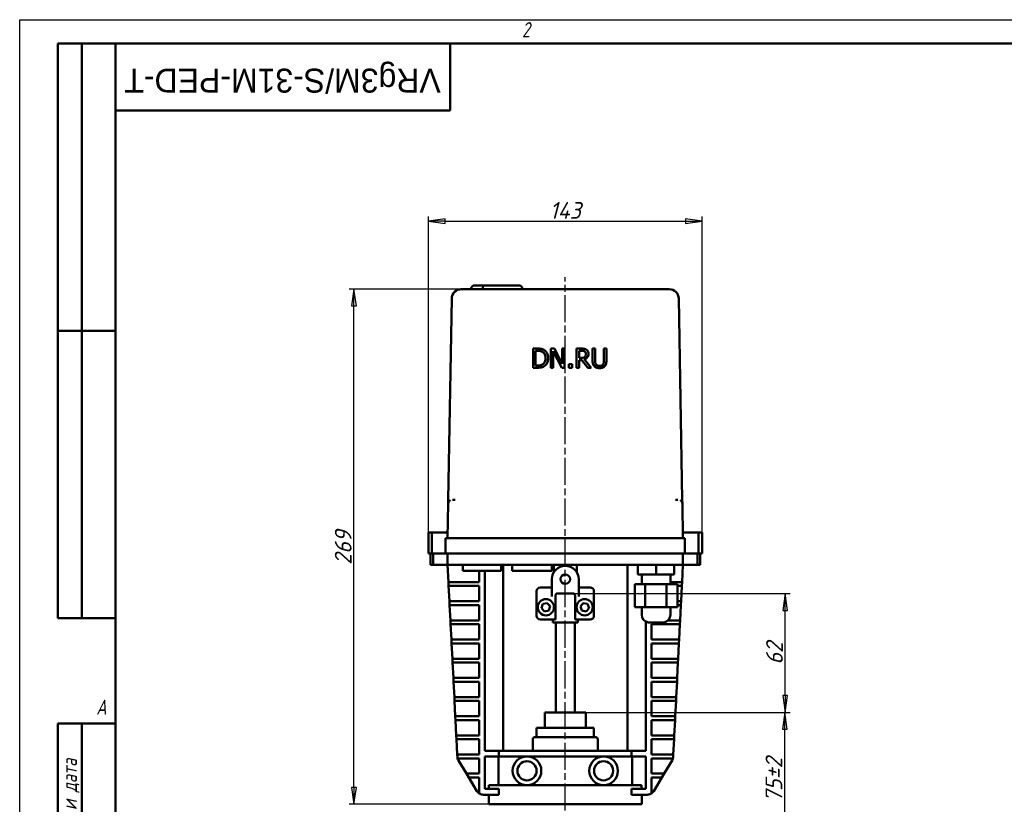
# Model space of a CAD drawing. Header units: millimetres. Extents: x 0 to 1050, y 0 to 742.
# Tile 2 of 3: x 0 to 514, y 333 to 742. Entities that reach past the tile are written whole.
import ezdxf
from ezdxf.enums import TextEntityAlignment as Align

# ---------------------------------------------------------------- set-up
doc = ezdxf.new("R2018")
doc.units = ezdxf.units.MM
doc.header["$LTSCALE"] = 2.5
doc.linetypes.add('CHAIN', pattern=[0.7087, 0.4724, -0.0591, 0.1181, -0.0591])
for name, color, linetype, lineweight in [('Видимый контур (ГОСТ)', 7, 'Continuous', 50), ('Кромка (ГОСТ)', 7, 'Continuous', 50), ('Обозначение (ГОСТ)', 7, 'Continuous', 25), ('Осевая линия (ГОСТ)', 7, 'Continuous', 25), ('Размер (ГОСТ)', 7, 'Continuous', 25), ('Эскизная геометрия (ГОСТ)', 7, 'Continuous', 50)]:
    doc.layers.add(name, color=color, linetype=linetype, lineweight=lineweight)
doc.styles.add('Альтернативный текст (ГОСТ)', font='arial.ttf', dxfattribs={"width": 0.8})
doc.styles.add('Обычный текст (ГОСТ)', font='GOST Common Italic.ttf')
doc.styles.add('Стиль текста110', font='GOST Common Italic.ttf', dxfattribs={"width": 0.8})
doc.styles.add('Стиль текста112', font='GOST Common Italic.ttf', dxfattribs={"width": 0.8})
doc.dimstyles.new('Обычный (ГОСТ)', dxfattribs={"dimscale": 2.5, "dimtxt": 3.5, "dimasz": 3.5, "dimexe": 1, "dimexo": 0, "dimgap": 0.5, "dimtad": 1, "dimtxsty": 'Обычный текст (ГОСТ)', "dimblk": 'Filled-1', "dimcen": 0.09, "dimdle": 15, "dimclrd": 256, "dimclre": 256, "dimclrt": 256, "dimazin": 2, "dimtfac": 0.714286, "dimtdec": 3, "dimtmove": 0, "dimatfit": 3, "dimfxl": 1, "dimtolj": 1, "dimlwd": 25, "dimlwe": 25, "dimarcsym": 0})

# ---------------------------------------------------------------- blocks, each defined once
blk = doc.blocks.new('Рамки ГОСТ - Рамка')
at = {"layer": 'Кромка (ГОСТ)', "lineweight": 25}
for p, q in [((0, 0), (0, 297)), ((0, 297), (420, 297))]:
    blk.add_line(p, q, dxfattribs=at)
at = {"layer": 'Кромка (ГОСТ)'}
for p, q in [((415, 292), (20, 292)), ((20, 292), (20, 5))]:
    blk.add_line(p, q, dxfattribs=at)
at = {"layer": 'Кромка (ГОСТ)', "char_height": 3.17, "attachment_point": 1, "style": 'Альтернативный текст (ГОСТ)'}
for s, insert, width in [('\\fGOST Common|b0|i1;{\\H3.1700;2}', (105, 296.5), 5.2328), ('\\fGOST Common|b0|i1;{\\H3.1700;A}', (16, 155), 5.1335)]:
    blk.add_mtext(s, dxfattribs=dict(at, insert=insert, width=width))
blk = doc.blocks.new('ГОСТ - Доп. графы 1')
at = {"layer": 'Эскизная геометрия (ГОСТ)'}
for p, q in [((-12, 0), (-12, 145)), ((-12, 145), (0, 145)), ((-7, 145), (-7, 0)), ((-12, 110), (-7, 110)), ((-7, 110), (0, 110)), ((-12, 85), (-7, 85)), ((-7, 85), (0, 85)), ((-12, 60), (-7, 60)), ((-7, 60), (0, 60)), ((-12, 25), (-7, 25)), ((-7, 25), (0, 25)), ((0, 0), (-12, 0))]:
    blk.add_line(p, q, dxfattribs=at)
at = {"layer": 'Обозначение (ГОСТ)', "char_height": 3.17, "attachment_point": 5, "rotation": 90, "style": 'Альтернативный текст (ГОСТ)'}
for s, insert, width in [('\\fGOST Common|b0|i1;{\\H3.1700;Подп. и дата}', (-9.37, 127.41), 34.7679), ('\\fGOST Common|b0|i1;{\\H3.1700;Подп. и дата}', (-9.5, 42.47), 35.1486), ('\\fGOST Common|b0|i1;{\\H3.1700;Инв. № подл.}', (-9.5, 12.41), 24.9618)]:
    blk.add_mtext(s, dxfattribs=dict(at, insert=insert, width=width))
at = {"layer": 'Обозначение (ГОСТ)', "style": 'Стиль текста112'}
for tag, p in [('Подп._и_дата_2', (-3.53, 127.51)), ('Инв._номер_дубликата', (-3.41, 97.47)), ('Взамен_инв._номера', (-3.46, 72.53)), ('Подп._и_дата_1', (-3.42, 42.35)), ('ИНВЕНТАРНЫЙ_НОМЕР', (-3.33, 12.68))]:
    blk.add_attdef(tag, text='', height=3.17, rotation=90, dxfattribs=at).set_placement(p, align=Align.MIDDLE_CENTER)
blk = doc.blocks.new('ГОСТ - Доп. графы 2')
at = {"layer": 'Эскизная геометрия (ГОСТ)'}
for p, q in [((-12, 0), (-12, 120)), ((-12, 120), (0, 120)), ((-7, 0), (-7, 120)), ((-12, 60), (0, 60)), ((0, 0), (-12, 0))]:
    blk.add_line(p, q, dxfattribs=at)
at = {"layer": 'Обозначение (ГОСТ)', "style": 'Стиль текста112'}
for tag, p in [('Первичная_применяемость', (-3.65, 90.03)), ('Справочный_номер', (-3.55, 30.02))]:
    blk.add_attdef(tag, text='', height=3.17, rotation=90, dxfattribs=at).set_placement(p, align=Align.MIDDLE_CENTER)
blk = doc.blocks.new('ГОСТ - Доп. графы 3')
at = {"layer": 'Эскизная геометрия (ГОСТ)'}
for p, q in [((0, 0), (70, 0)), ((70, 0), (70, -14)), ((70, -14), (0, -14))]:
    blk.add_line(p, q, dxfattribs=at)
at = {"layer": 'Обозначение (ГОСТ)', "style": 'Стиль текста110'}
blk.add_attdef('ОБОЗНАЧЕНИЕ', text='', height=5, rotation=180, dxfattribs=at).set_placement((34.94, -6.97), align=Align.MIDDLE_CENTER)
blk = doc.blocks.new('Filled-1')
at = {"color": 0}
for p, q in [((0, 0), (-1, 0.143)), ((-1, 0.143), (-1, -0.143)), ((-1, 0), (0, 0)), ((-1, -0.143), (0, 0))]:
    blk.add_line(p, q, dxfattribs=at)
at = {"color": 0, "flags": 128}
blk.add_lwpolyline([(-1, -0.143), (0, 0), (-1, 0.143), (-1, -0.143)], dxfattribs=at)
at = {"color": 0}
blk.add_solid([(-1, -0.143), (0, 0), (-1, 0.143), (-1, -0.143)], dxfattribs=at)
blk = doc.blocks.new('*D13')
at = {"layer": 'Defpoints', "color": 0, "linetype": 'Continuous', "transparency": 16777216}
for p in [(294.8, 380.79), (399.84, 380.79), (337.34, 305.79)]:
    blk.add_point(p, dxfattribs=at)
at = {"layer": 'Размер (ГОСТ)', "linetype": 'Continuous', "lineweight": 25, "transparency": 16777216}
for p, q in [((294.8, 380.79), (402.34, 380.79)), ((399.84, 314.54), (399.84, 372.04)), ((337.34, 305.79), (402.34, 305.79))]:
    blk.add_line(p, q, dxfattribs=at)
at = {"layer": 'Размер (ГОСТ)', "linetype": 'Continuous', "lineweight": 25, "transparency": 16777216, "xscale": 8.75, "yscale": 8.75, "zscale": 8.75}
for p, rotation in [((399.84, 380.79), 90), ((399.84, 305.79), 270)]:
    blk.add_blockref('Filled-1', p, dxfattribs=dict(at, rotation=rotation))
at = {"layer": 'Размер (ГОСТ)', "linetype": 'Continuous', "lineweight": 25, "transparency": 16777216, "insert": (389.73, 333.88), "char_height": 8.75, "attachment_point": 1, "rotation": 90, "style": 'Обычный текст (ГОСТ)'}
blk.add_mtext('\\A1;\\fGOST Common|b0|i1;{\\H8.7500;75±2}', dxfattribs=at)
blk = doc.blocks.new('*D14')
at = {"layer": 'Defpoints', "color": 0, "linetype": 'Continuous', "transparency": 16777216}
for p in [(289.67, 442.79), (400.03, 442.79), (294.8, 380.79)]:
    blk.add_point(p, dxfattribs=at)
at = {"layer": 'Размер (ГОСТ)', "linetype": 'Continuous', "lineweight": 25, "transparency": 16777216}
for p, q in [((289.67, 442.79), (402.53, 442.79)), ((400.03, 389.54), (400.03, 434.04)), ((294.8, 380.79), (402.53, 380.79))]:
    blk.add_line(p, q, dxfattribs=at)
at = {"layer": 'Размер (ГОСТ)', "linetype": 'Continuous', "lineweight": 25, "transparency": 16777216, "xscale": 8.75, "yscale": 8.75, "zscale": 8.75}
for p, rotation in [((400.03, 442.79), 90), ((400.03, 380.79), 270)]:
    blk.add_blockref('Filled-1', p, dxfattribs=dict(at, rotation=rotation))
at = {"layer": 'Размер (ГОСТ)', "linetype": 'Continuous', "lineweight": 25, "transparency": 16777216, "insert": (390.03, 405.71), "char_height": 8.75, "attachment_point": 1, "rotation": 90, "style": 'Обычный текст (ГОСТ)'}
blk.add_mtext('\\A1;62', dxfattribs=at)
blk = doc.blocks.new('*D15')
at = {"layer": 'Defpoints', "color": 0, "linetype": 'Continuous', "transparency": 16777216}
for p in [(356.59, 637.29), (213.59, 474.79), (356.59, 474.79)]:
    blk.add_point(p, dxfattribs=at)
at = {"layer": 'Размер (ГОСТ)', "linetype": 'Continuous', "lineweight": 25, "transparency": 16777216}
for p, q in [((213.59, 474.79), (213.59, 639.79)), ((356.59, 474.79), (356.59, 639.79)), ((222.34, 637.29), (347.84, 637.29))]:
    blk.add_line(p, q, dxfattribs=at)
at = {"layer": 'Размер (ГОСТ)', "linetype": 'Continuous', "lineweight": 25, "transparency": 16777216, "xscale": 8.75, "yscale": 8.75, "zscale": 8.75, "rotation": 180}
blk.add_blockref('Filled-1', (213.59, 637.29), dxfattribs=at)
at = {"layer": 'Размер (ГОСТ)', "linetype": 'Continuous', "lineweight": 25, "transparency": 16777216, "xscale": 8.75, "yscale": 8.75, "zscale": 8.75}
blk.add_blockref('Filled-1', (356.59, 637.29), dxfattribs=at)
at = {"layer": 'Размер (ГОСТ)', "linetype": 'Continuous', "lineweight": 25, "transparency": 16777216, "insert": (276.91, 647.29), "char_height": 8.75, "attachment_point": 1, "style": 'Обычный текст (ГОСТ)'}
blk.add_mtext('\\A1;143', dxfattribs=at)
blk = doc.blocks.new('*D16')
at = {"layer": 'Defpoints', "color": 0, "linetype": 'Continuous', "transparency": 16777216}
for p in [(174.66, 601.79), (237.16, 601.79), (245.09, 332.79)]:
    blk.add_point(p, dxfattribs=at)
at = {"layer": 'Размер (ГОСТ)', "linetype": 'Continuous', "lineweight": 25, "transparency": 16777216}
for p, q in [((237.16, 601.79), (172.16, 601.79)), ((174.66, 341.54), (174.66, 593.04)), ((245.09, 332.79), (172.16, 332.79))]:
    blk.add_line(p, q, dxfattribs=at)
at = {"layer": 'Размер (ГОСТ)', "linetype": 'Continuous', "lineweight": 25, "transparency": 16777216, "xscale": 8.75, "yscale": 8.75, "zscale": 8.75}
for p, rotation in [((174.66, 601.79), 90), ((174.66, 332.79), 270)]:
    blk.add_blockref('Filled-1', p, dxfattribs=dict(at, rotation=rotation))
at = {"layer": 'Размер (ГОСТ)', "linetype": 'Continuous', "lineweight": 25, "transparency": 16777216, "insert": (164.66, 457.85), "char_height": 8.75, "attachment_point": 1, "rotation": 90, "style": 'Обычный текст (ГОСТ)'}
blk.add_mtext('\\A1;269', dxfattribs=at)

msp = doc.modelspace()

# ---------------------------------------------------------------- linework, layer by layer
at = {"layer": 'Видимый контур (ГОСТ)'}
for p, q in [((237.803, 603.788), (238.803, 603.788)), ((243.183, 603.788), (238.803, 603.788)), ((243.183, 603.788), (250.179, 603.788)), ((253.301, 603.788), (250.179, 603.788)), ((259.729, 603.788), (253.301, 603.788)), ((259.729, 603.788), (260.729, 603.788)), ((225.772, 596.875), (223.938, 491.788)), ((237.165, 601.788), (230.771, 601.788)), ((333.012, 601.788), (237.165, 601.788)), ((339.406, 601.788), (333.012, 601.788)), ((346.239, 491.788), (344.405, 596.875)), ((270.537, 570.789), (268.26, 570.789)), ((268.26, 570.789), (268.26, 560.79)), ((269.589, 569.638), (270.602, 569.638)), ((269.589, 561.941), (269.589, 569.638)), ((270.602, 569.629), (269.589, 569.629)), ((279.475, 570.789), (277.587, 570.789)), ((277.587, 570.789), (277.587, 560.79)), ((278.827, 569.411), (283.252, 560.79)), ((278.827, 560.79), (278.827, 569.411)), ((283.252, 560.781), (278.827, 569.402)), ((283.503, 562.872), (279.475, 570.789)), ((284.743, 570.789), (283.503, 570.789)), ((283.503, 570.789), (283.503, 562.872)), ((284.743, 560.79), (284.743, 570.789)), ((293.511, 570.789), (290.934, 570.789)), ((290.934, 570.789), (290.934, 560.79)), ((292.263, 565.879), (292.263, 569.638)), ((292.263, 569.638), (293.584, 569.638)), ((293.584, 569.629), (292.263, 569.629)), ((297.19, 568.066), (297.19, 568.074)), ((300.675, 570.789), (299.346, 570.789)), ((299.346, 570.789), (299.346, 564.55)), ((300.675, 564.55), (300.675, 570.789)), ((306.582, 570.789), (305.253, 570.789)), ((305.253, 570.789), (305.253, 564.517)), ((306.582, 564.55), (306.582, 570.789)), ((270.602, 561.941), (269.589, 561.941)), ((274.103, 561.584), (274.103, 561.592)), ((276.145, 565.773), (276.145, 565.781)), ((288.632, 562.702), (287.028, 562.702)), ((287.028, 562.702), (287.028, 560.79)), ((288.632, 560.79), (288.632, 562.702)), ((293.43, 565.879), (292.263, 565.879)), ((292.263, 560.79), (292.263, 564.768)), ((292.263, 564.768), (293.786, 564.768)), ((293.786, 564.76), (292.263, 564.76)), ((293.786, 564.768), (296.947, 560.79)), ((293.786, 564.76), (293.786, 564.768)), ((296.947, 560.781), (293.786, 564.76)), ((298.673, 560.79), (295.115, 565.141)), ((299.346, 564.541), (299.346, 564.55)), ((306.582, 564.541), (306.582, 564.55)), ((268.26, 560.781), (268.26, 560.79)), ((268.26, 560.79), (270.561, 560.79)), ((270.561, 560.781), (268.26, 560.781)), ((277.587, 560.79), (278.827, 560.79)), ((277.587, 560.781), (277.587, 560.79)), ((278.827, 560.781), (277.587, 560.781)), ((278.827, 560.781), (278.827, 560.79)), ((283.252, 560.79), (284.743, 560.79)), ((283.252, 560.781), (283.252, 560.79)), ((284.743, 560.781), (283.252, 560.781)), ((284.743, 560.781), (284.743, 560.79)), ((287.028, 560.781), (287.028, 560.79)), ((287.028, 560.79), (288.632, 560.79)), ((288.632, 560.781), (287.028, 560.781)), ((288.632, 560.781), (288.632, 560.79)), ((290.934, 560.79), (292.263, 560.79)), ((290.934, 560.781), (290.934, 560.79)), ((292.263, 560.781), (290.934, 560.781)), ((292.263, 560.781), (292.263, 560.79)), ((296.947, 560.79), (298.673, 560.79)), ((296.947, 560.781), (296.947, 560.79)), ((298.673, 560.781), (296.947, 560.781)), ((298.673, 560.781), (298.673, 560.79)), ((223.903, 489.823), (223.588, 471.788)), ((223.903, 489.823), (223.938, 491.788)), ((226.211, 491.788), (227.578, 491.788)), ((342.599, 491.788), (343.966, 491.788)), ((346.239, 491.788), (346.274, 489.823)), ((346.588, 471.788), (346.274, 489.823)), ((213.588, 463.788), (213.588, 474.788)), ((215.387, 474.788), (213.588, 474.788)), ((215.387, 463.788), (215.387, 474.788)), ((215.387, 474.788), (223.641, 474.788)), ((346.536, 474.788), (354.789, 474.788)), ((354.789, 463.788), (354.789, 474.788)), ((356.588, 474.788), (354.789, 474.788)), ((356.588, 463.788), (356.588, 474.788)), ((222.588, 471.788), (227.588, 471.788)), ((222.588, 471.788), (222.588, 463.788)), ((227.588, 471.788), (342.588, 471.788)), ((342.588, 471.788), (347.588, 471.788)), ((347.588, 463.788), (347.588, 471.788)), ((215.387, 463.788), (213.588, 463.788)), ((214.588, 463.788), (214.588, 457.788)), ((215.387, 463.788), (222.588, 463.788)), ((216.039, 463.788), (216.039, 457.788)), ((227.588, 463.788), (222.588, 463.788)), ((223.588, 463.788), (223.588, 457.788)), ((227.588, 463.788), (342.588, 463.788)), ((347.588, 463.788), (342.588, 463.788)), ((346.588, 457.788), (346.588, 463.788)), ((347.588, 463.788), (354.789, 463.788)), ((354.137, 463.788), (354.137, 457.788)), ((356.588, 463.788), (354.789, 463.788)), ((355.588, 463.788), (355.588, 457.788)), ((214.588, 457.788), (216.039, 457.788)), ((223.588, 457.788), (216.039, 457.788)), ((223.588, 457.788), (224.049, 448.788)), ((228.588, 457.788), (223.588, 457.788)), ((341.588, 457.788), (228.588, 457.788)), ((231.631, 457.788), (231.631, 454.788)), ((231.631, 454.788), (251.631, 454.788)), ((240.057, 454.788), (240.057, 448.788)), ((243.057, 454.788), (243.057, 360.788)), ((251.631, 457.788), (251.631, 454.788)), ((252.588, 457.788), (252.588, 360.788)), ((257.346, 457.788), (257.346, 454.788)), ((278.058, 454.788), (257.346, 454.788)), ((278.058, 457.788), (278.058, 454.788)), ((279.088, 453.958), (279.088, 457.788)), ((291.088, 453.958), (291.088, 457.788)), ((317.588, 457.788), (317.588, 360.788)), ((322.99, 457.788), (322.99, 452.788)), ((323.079, 452.788), (322.99, 452.788)), ((323.079, 457.788), (323.079, 452.788)), ((332.604, 452.788), (323.079, 452.788)), ((325.015, 452.788), (325.015, 447.788)), ((332.604, 457.788), (332.604, 452.788)), ((342.04, 452.788), (332.604, 452.788)), ((340.015, 452.788), (340.015, 447.788)), ((346.588, 457.788), (341.588, 457.788)), ((342.04, 457.788), (342.04, 452.788)), ((346.128, 448.788), (346.588, 457.788)), ((354.137, 457.788), (346.588, 457.788)), ((354.137, 457.788), (355.588, 457.788)), ((224.049, 448.788), (228.054, 448.788)), ((224.049, 448.788), (224.151, 446.788)), ((228.054, 448.788), (240.057, 448.788)), ((278.088, 445.061), (278.088, 450.353)), ((292.088, 450.353), (292.088, 445.061)), ((326.9, 447.788), (321.365, 447.788)), ((321.365, 447.788), (321.365, 435.788)), ((338.051, 447.788), (326.9, 447.788)), ((326.9, 447.788), (326.9, 435.788)), ((343.666, 447.788), (338.051, 447.788)), ((338.051, 447.788), (338.051, 435.788)), ((342.123, 448.788), (340.015, 448.788)), ((342.123, 448.788), (346.128, 448.788)), ((343.666, 447.788), (343.666, 435.788)), ((346.026, 446.788), (346.128, 448.788)), ((228.156, 446.788), (224.151, 446.788)), ((224.151, 446.788), (224.56, 438.788)), ((240.057, 446.788), (228.156, 446.788)), ((240.057, 446.788), (240.057, 438.788)), ((270.088, 444.017), (270.088, 431.268)), ((278.088, 446.017), (272.088, 446.017)), ((278.088, 443.207), (278.088, 445.061)), ((278.088, 443.207), (278.088, 441.353)), ((289.674, 442.788), (280.503, 442.788)), ((298.088, 446.017), (292.088, 446.017)), ((292.088, 445.061), (292.088, 443.207)), ((292.088, 441.353), (292.088, 443.207)), ((300.088, 431.268), (300.088, 444.017)), ((346.026, 446.788), (343.666, 446.788)), ((345.617, 438.788), (346.026, 446.788)), ((224.56, 438.788), (224.662, 436.788)), ((224.56, 438.788), (228.565, 438.788)), ((228.565, 438.788), (240.057, 438.788)), ((272.685, 435.213), (273.399, 437.409)), ((273.399, 437.409), (275.658, 437.889)), ((275.658, 437.889), (277.203, 436.172)), ((279.965, 441.353), (279.965, 429.268)), ((290.212, 429.268), (290.212, 441.353)), ((292.961, 436.105), (294.454, 437.867)), ((294.454, 437.867), (296.726, 437.454)), ((296.726, 437.454), (297.505, 435.28)), ((343.666, 438.788), (345.617, 438.788)), ((345.515, 436.788), (345.617, 438.788)), ((228.668, 436.788), (224.662, 436.788)), ((224.662, 436.788), (225.071, 428.788)), ((240.057, 436.788), (228.668, 436.788)), ((240.057, 436.788), (240.057, 428.788)), ((274.229, 433.496), (272.685, 435.213)), ((276.488, 433.976), (274.229, 433.496)), ((277.203, 436.172), (276.488, 433.976)), ((293.74, 433.931), (292.961, 436.105)), ((296.012, 433.519), (293.74, 433.931)), ((297.505, 435.28), (296.012, 433.519)), ((326.9, 435.788), (321.365, 435.788)), ((325.015, 435.788), (325.015, 431.756)), ((338.051, 435.788), (326.9, 435.788)), ((343.666, 435.788), (338.051, 435.788)), ((340.015, 435.788), (340.015, 431.756)), ((345.515, 436.788), (343.666, 436.788)), ((345.105, 428.788), (345.515, 436.788)), ((225.071, 428.788), (225.174, 426.788)), ((225.071, 428.788), (229.077, 428.788)), ((229.077, 428.788), (240.057, 428.788)), ((272.088, 429.268), (279.965, 429.268)), ((278.588, 427.788), (278.588, 429.268)), ((291.588, 427.788), (278.588, 427.788)), ((280.088, 380.788), (280.088, 427.788)), ((290.088, 380.788), (290.088, 427.788)), ((290.212, 429.268), (298.088, 429.268)), ((291.588, 427.788), (291.588, 429.268)), ((327.12, 428.234), (327.12, 360.788)), ((336.515, 427.788), (328.515, 427.788)), ((341.1, 428.788), (338.696, 428.788)), ((341.1, 428.788), (345.105, 428.788)), ((345.003, 426.788), (345.105, 428.788)), ((229.179, 426.788), (225.174, 426.788)), ((225.174, 426.788), (225.583, 418.788)), ((240.057, 426.788), (229.179, 426.788)), ((240.057, 426.788), (240.057, 418.788)), ((330.12, 426.788), (330.12, 418.788)), ((330.12, 426.788), (340.998, 426.788)), ((345.003, 426.788), (340.998, 426.788)), ((344.594, 418.788), (345.003, 426.788)), ((225.583, 418.788), (225.685, 416.788)), ((225.583, 418.788), (229.588, 418.788)), ((229.69, 416.788), (225.685, 416.788)), ((225.685, 416.788), (226.094, 408.788)), ((229.588, 418.788), (240.057, 418.788)), ((240.057, 416.788), (229.69, 416.788)), ((240.057, 416.788), (240.057, 408.788)), ((340.589, 418.788), (330.12, 418.788)), ((330.12, 416.788), (330.12, 408.788)), ((330.12, 416.788), (340.486, 416.788)), ((344.492, 416.788), (340.486, 416.788)), ((340.589, 418.788), (344.594, 418.788)), ((344.083, 408.788), (344.492, 416.788)), ((344.492, 416.788), (344.594, 418.788)), ((226.094, 408.788), (226.197, 406.788)), ((226.094, 408.788), (230.099, 408.788)), ((230.202, 406.788), (226.197, 406.788)), ((226.197, 406.788), (226.606, 398.788)), ((230.099, 408.788), (240.057, 408.788)), ((240.057, 406.788), (230.202, 406.788)), ((240.057, 406.788), (240.057, 398.788)), ((340.077, 408.788), (330.12, 408.788)), ((330.12, 406.788), (330.12, 398.788)), ((330.12, 406.788), (339.975, 406.788)), ((343.98, 406.788), (339.975, 406.788)), ((340.077, 408.788), (344.083, 408.788)), ((343.571, 398.788), (343.98, 406.788)), ((343.98, 406.788), (344.083, 408.788)), ((226.606, 398.788), (226.708, 396.788)), ((226.606, 398.788), (230.611, 398.788)), ((230.713, 396.788), (226.708, 396.788)), ((226.708, 396.788), (227.117, 388.788)), ((230.611, 398.788), (240.057, 398.788)), ((240.057, 396.788), (230.713, 396.788)), ((240.057, 396.788), (240.057, 388.788)), ((339.566, 398.788), (330.12, 398.788)), ((330.12, 396.788), (330.12, 388.788)), ((330.12, 396.788), (339.464, 396.788)), ((343.469, 396.788), (339.464, 396.788)), ((339.566, 398.788), (343.571, 398.788)), ((343.06, 388.788), (343.469, 396.788)), ((343.469, 396.788), (343.571, 398.788)), ((227.117, 388.788), (227.219, 386.788)), ((227.117, 388.788), (231.122, 388.788)), ((231.225, 386.788), (227.219, 386.788)), ((227.219, 386.788), (227.628, 378.788)), ((231.122, 388.788), (240.057, 388.788)), ((240.057, 386.788), (231.225, 386.788)), ((240.057, 386.788), (240.057, 378.788)), ((339.055, 388.788), (330.12, 388.788)), ((330.12, 386.788), (330.12, 378.788)), ((330.12, 386.788), (338.952, 386.788)), ((342.958, 386.788), (338.952, 386.788)), ((339.055, 388.788), (343.06, 388.788)), ((342.548, 378.788), (342.958, 386.788)), ((342.958, 386.788), (343.06, 388.788)), ((274.374, 380.788), (275.374, 380.788)), ((274.374, 380.788), (274.374, 372.788)), ((275.374, 380.788), (284.088, 380.788)), ((284.088, 380.788), (286.088, 380.788)), ((286.088, 380.788), (294.803, 380.788)), ((294.803, 380.788), (295.803, 380.788)), ((295.803, 372.788), (295.803, 380.788)), ((227.628, 378.788), (227.731, 376.788)), ((227.628, 378.788), (231.634, 378.788)), ((231.736, 376.788), (227.731, 376.788)), ((227.731, 376.788), (228.14, 368.788)), ((231.634, 378.788), (240.057, 378.788)), ((240.057, 376.788), (231.736, 376.788)), ((240.057, 376.788), (240.057, 368.788)), ((338.543, 378.788), (330.12, 378.788)), ((330.12, 376.788), (330.12, 368.788)), ((330.12, 376.788), (338.441, 376.788)), ((342.446, 376.788), (338.441, 376.788)), ((338.543, 378.788), (342.548, 378.788)), ((342.037, 368.788), (342.446, 376.788)), ((342.446, 376.788), (342.548, 378.788)), ((300.088, 372.788), (270.088, 372.788)), ((270.088, 367.788), (270.088, 372.788)), ((300.088, 367.788), (300.088, 372.788)), ((228.14, 368.788), (228.242, 366.788)), ((228.14, 368.788), (232.145, 368.788)), ((232.247, 366.788), (228.242, 366.788)), ((228.242, 366.788), (228.651, 358.788)), ((232.145, 368.788), (240.057, 368.788)), ((240.057, 366.788), (232.247, 366.788)), ((240.057, 366.788), (240.057, 358.788)), ((268.088, 360.788), (268.088, 366.788)), ((269.088, 367.788), (301.088, 367.788)), ((302.088, 360.788), (302.088, 366.788)), ((338.032, 368.788), (330.12, 368.788)), ((330.12, 366.788), (330.12, 358.788)), ((330.12, 366.788), (337.93, 366.788)), ((341.935, 366.788), (337.93, 366.788)), ((338.032, 368.788), (342.037, 368.788)), ((341.526, 358.788), (341.935, 366.788)), ((341.935, 366.788), (342.037, 368.788)), ((243.057, 360.788), (250.447, 360.788)), ((250.447, 357.788), (250.447, 360.788)), ((319.729, 360.788), (250.447, 360.788)), ((319.729, 360.788), (327.12, 360.788)), ((319.729, 357.788), (319.729, 360.788)), ((228.651, 358.788), (232.656, 358.788)), ((228.651, 358.788), (228.712, 357.59)), ((232.759, 356.788), (228.836, 356.788)), ((229.278, 355.735), (233.45, 348.788)), ((232.656, 358.788), (240.057, 358.788)), ((240.057, 356.788), (232.759, 356.788)), ((240.057, 356.788), (240.057, 348.788)), ((243.057, 357.788), (243.057, 340.788)), ((243.057, 357.788), (250.447, 357.788)), ((250.217, 342.788), (250.217, 357.788)), ((265.068, 357.788), (250.447, 357.788)), ((305.109, 357.788), (265.068, 357.788)), ((319.729, 357.788), (305.109, 357.788)), ((319.729, 357.788), (327.12, 357.788)), ((319.96, 357.788), (319.96, 342.788)), ((327.12, 357.788), (327.12, 340.788)), ((337.52, 358.788), (330.12, 358.788)), ((330.12, 356.788), (330.12, 348.788)), ((330.12, 356.788), (337.418, 356.788)), ((336.726, 348.788), (340.899, 355.735)), ((341.341, 356.788), (337.418, 356.788)), ((337.52, 358.788), (341.526, 358.788)), ((341.464, 357.59), (341.526, 358.788)), ((233.45, 348.788), (234.652, 346.788)), ((233.45, 348.788), (238.116, 348.788)), ((239.317, 346.788), (234.652, 346.788)), ((234.652, 346.788), (238.891, 339.728)), ((238.116, 348.788), (240.057, 348.788)), ((240.057, 346.788), (239.317, 346.788)), ((240.057, 346.788), (240.057, 338.49)), ((332.06, 348.788), (330.12, 348.788)), ((330.12, 346.788), (330.12, 338.49)), ((330.12, 346.788), (330.859, 346.788)), ((335.525, 346.788), (330.859, 346.788)), ((331.286, 339.728), (335.525, 346.788)), ((332.06, 348.788), (336.726, 348.788)), ((335.525, 346.788), (336.726, 348.788)), ((243.057, 340.788), (250.447, 340.788)), ((265.068, 342.788), (245.201, 342.788)), ((245.201, 340.788), (245.201, 342.788)), ((250.447, 340.788), (250.447, 337.788)), ((305.109, 342.788), (265.068, 342.788)), ((324.976, 342.788), (305.109, 342.788)), ((319.729, 337.788), (319.729, 340.788)), ((319.729, 340.788), (327.12, 340.788)), ((324.976, 342.788), (324.976, 340.788)), ((250.447, 337.788), (242.32, 337.788)), ((245.088, 337.788), (245.088, 332.788)), ((327.857, 337.788), (319.729, 337.788)), ((325.088, 337.788), (325.088, 332.788)), ((245.088, 332.788), (325.088, 332.788))]:
    msp.add_line(p, q, dxfattribs=at)
for centre, radius in [((285.088, 450.353), 2.5), ((274.944, 435.693), 4.25), ((295.233, 435.693), 4.25), ((265.068, 350.288), 7.5), ((265.068, 350.288), 5), ((305.109, 350.288), 7.5), ((305.109, 350.288), 5)]:
    msp.add_circle(centre, radius, dxfattribs=at)
for centre, radius, start, end in [((237.803, 601.788), 2, 90, 180), ((260.729, 601.788), 2, 0, 90), ((230.771, 596.788), 5, 90, 179), ((339.406, 596.788), 5, 1, 90), ((225.903, 489.788), 2, 115.74916, 179), ((344.274, 489.788), 2, 1, 64.25084), ((285.088, 450.353), 7, 0, 180), ((272.088, 444.017), 2, 90, 180), ((298.088, 444.017), 2, 0, 90), ((272.088, 431.268), 2, 180, 270), ((298.088, 431.268), 2, 270, 0), ((329.015, 431.756), 4, 180, 262.81924), ((336.015, 431.756), 4, 277.18076, 0), ((269.088, 366.788), 1, 90, 180), ((301.088, 366.788), 1, 0, 90), ((232.707, 357.795), 4, 182.92751, 194.58194), ((232.707, 357.795), 4, 194.58194, 210.98687), ((337.47, 357.795), 4, 329.01313, 345.41806), ((337.47, 357.795), 4, 345.41806, 357.07249), ((242.32, 341.788), 4, 210.98687, 235.53352), ((327.857, 341.788), 4, 304.46648, 329.01313), ((242.32, 341.788), 4, 235.53352, 270), ((327.857, 341.788), 4, 270, 304.46648)]:
    msp.add_arc(centre, radius, start, end, dxfattribs=at)
for points, degree, knots in [([(243.183, 603.788), (243.182, 603.788), (243.18, 603.788), (243.049, 603.787), (242.924, 603.766), (242.672, 603.671), (242.546, 603.591), (242.309, 603.362), (242.201, 603.209), (242.032, 602.852), (241.968, 602.657), (241.882, 602.234), (241.86, 602.013), (241.86, 601.788)], 3, [-0.34716624, -0.34716624, -0.34716624, -0.34716624, -0.34627946, -0.34627946, -0.28351182, -0.28351182, -0.21244805, -0.21244805, -0.13662184, -0.13662184, -0.06752464, -0.06752464, 0, 0, 0, 0]), ([(274.119, 569.995), (273.704, 570.267), (273.229, 570.452), (272.495, 570.645), (271.883, 570.789), (270.537, 570.789)], 3, [-1.166779, -1.166779, -1.166779, -1.166779, -0.4038082, -0.4038082, 0, 0, 0, 0]), ([(270.602, 569.638), (271.4, 569.638), (271.858, 569.554), (272.508, 569.402), (272.887, 569.249), (273.244, 569.038)], 3, [-0.20022346, -0.20022346, -0.20022346, -0.20022346, -0.12414037, -0.12414037, 0, 0, 0, 0]), ([(273.244, 569.038), (273.514, 568.873), (273.753, 568.67), (274.164, 568.18), (274.325, 567.903), (274.678, 567.037), (274.759, 566.41), (274.759, 565.797)], 3, [-0.37495521, -0.37495521, -0.37495521, -0.37495521, -0.28011976, -0.28011976, -0.18367817, -0.18367817, 0, 0, 0, 0]), ([(274.759, 565.797), (274.757, 566.942), (273.997, 568.568), (273.244, 569.03)], 2, [0.0037943, 0.0037943, 0.0037943, 1, 2, 2, 2]), ([(276.145, 565.781), (276.145, 566.34), (276.086, 566.904), (275.773, 568.049), (275.536, 568.478), (275.005, 569.274), (274.602, 569.674), (274.119, 569.995)], 3, [-0.38782327, -0.38782327, -0.38782327, -0.38782327, -0.28707726, -0.28707726, -0.17385028, -0.17385028, 0, 0, 0, 0]), ([(295.237, 566.397), (295.133, 566.293), (295.016, 566.205), (294.699, 566.034), (294.532, 565.995), (294.128, 565.906), (293.773, 565.879), (293.43, 565.879)], 3, [-0.13871882, -0.13871882, -0.13871882, -0.13871882, -0.12407403, -0.12407403, -0.10301852, -0.10301852, 0, 0, 0, 0]), ([(296.056, 570.262), (295.885, 570.372), (295.705, 570.466), (295.332, 570.612), (295.144, 570.664), (294.475, 570.772), (293.991, 570.789), (293.511, 570.789)], 3, [-0.26418863, -0.26418863, -0.26418863, -0.26418863, -0.20318537, -0.20318537, -0.14414274, -0.14414274, 0, 0, 0, 0]), ([(293.584, 569.638), (293.808, 569.638), (294.221, 569.629), (294.782, 569.5), (294.987, 569.419), (295.172, 569.298)], 3, [-0.17270588, -0.17270588, -0.17270588, -0.17270588, -0.06637991, -0.06637991, 0, 0, 0, 0]), ([(295.115, 565.141), (295.362, 565.233), (295.599, 565.348), (296.031, 565.625), (296.224, 565.783), (296.737, 566.32), (296.895, 566.656), (297.126, 567.225), (297.19, 567.648), (297.19, 568.074)], 3, [-0.24280359, -0.24280359, -0.24280359, -0.24280359, -0.21274627, -0.21274627, -0.18415698, -0.18415698, -0.12785, -0.12785, 0, 0, 0, 0]), ([(297.19, 568.066), (297.19, 566.972), (296.073, 565.491), (295.121, 565.134)], 2, [0, 0, 0, 1, 1.9971406, 1.9971406, 1.9971406]), ([(295.172, 569.298), (295.285, 569.222), (295.386, 569.133), (295.572, 568.907), (295.633, 568.789), (295.768, 568.462), (295.804, 568.216), (295.804, 567.969)], 3, [-0.13391048, -0.13391048, -0.13391048, -0.13391048, -0.10614336, -0.10614336, -0.07407536, -0.07407536, 0, 0, 0, 0]), ([(295.804, 567.964), (295.804, 568.399), (295.496, 569.07), (295.172, 569.289)], 2, [0.0044286, 0.0044286, 0.0044286, 1, 2, 2, 2]), ([(295.804, 567.969), (295.804, 567.781), (295.791, 567.591), (295.723, 567.221), (295.674, 567.065), (295.525, 566.729), (295.399, 566.55), (295.237, 566.397)], 3, [-0.15370101, -0.15370101, -0.15370101, -0.15370101, -0.11042857, -0.11042857, -0.06689671, -0.06689671, 0, 0, 0, 0]), ([(297.19, 568.074), (297.19, 568.354), (297.161, 568.637), (297.032, 569.099), (296.945, 569.32), (296.584, 569.847), (296.341, 570.077), (296.056, 570.262)], 3, [-0.31719631, -0.31719631, -0.31719631, -0.31719631, -0.19160618, -0.19160618, -0.10211365, -0.10211365, 0, 0, 0, 0]), ([(270.561, 560.79), (271.193, 560.79), (271.935, 560.823), (272.84, 561.01), (273.398, 561.15), (274.103, 561.592)], 3, [-0.80240266, -0.80240266, -0.80240266, -0.80240266, -0.24937987, -0.24937987, 0, 0, 0, 0]), ([(273.365, 562.605), (273.185, 562.478), (272.993, 562.371), (272.506, 562.161), (272.266, 562.106), (271.653, 561.976), (271.113, 561.941), (270.602, 561.941)], 3, [-0.21232067, -0.21232067, -0.21232067, -0.21232067, -0.18780692, -0.18780692, -0.15332254, -0.15332254, 0, 0, 0, 0]), ([(274.759, 565.797), (274.759, 565.349), (274.72, 564.885), (274.542, 564.163), (274.418, 563.791), (273.96, 563.094), (273.689, 562.823), (273.365, 562.605)], 3, [-0.45249502, -0.45249502, -0.45249502, -0.45249502, -0.25012064, -0.25012064, -0.11711415, -0.11711415, 0, 0, 0, 0]), ([(274.103, 561.592), (274.464, 561.831), (274.778, 562.122), (275.354, 562.842), (275.583, 563.258), (276.024, 564.325), (276.145, 565.045), (276.145, 565.781)], 3, [-0.45731574, -0.45731574, -0.45731574, -0.45731574, -0.34626632, -0.34626632, -0.22101059, -0.22101059, 0, 0, 0, 0]), ([(299.346, 564.55), (299.346, 563.352), (299.547, 562.737), (299.817, 562.085), (300.028, 561.773), (300.302, 561.503)], 3, [-0.21162953, -0.21162953, -0.21162953, -0.21162953, -0.11534392, -0.11534392, 0, 0, 0, 0]), ([(300.302, 561.503), (300.456, 561.349), (300.627, 561.214), (301.004, 560.98), (301.208, 560.885), (301.726, 560.703), (302.215, 560.579), (302.96, 560.579)], 3, [-0.52943991, -0.52943991, -0.52943991, -0.52943991, -0.37889775, -0.37889775, -0.22361387, -0.22361387, 0, 0, 0, 0]), ([(301.104, 562.532), (300.933, 562.792), (300.822, 563.077), (300.733, 563.547), (300.675, 563.894), (300.675, 564.55)], 3, [-0.56351776, -0.56351776, -0.56351776, -0.56351776, -0.19667394, -0.19667394, 0, 0, 0, 0]), ([(302.96, 561.714), (302.708, 561.714), (302.451, 561.736), (302.031, 561.837), (301.793, 561.915), (301.379, 562.193), (301.226, 562.348), (301.104, 562.532)], 3, [-0.26633749, -0.26633749, -0.26633749, -0.26633749, -0.14991162, -0.14991162, -0.06637184, -0.06637184, 0, 0, 0, 0]), ([(304.824, 562.532), (304.733, 562.395), (304.624, 562.275), (304.33, 562.039), (304.165, 561.96), (303.709, 561.77), (303.335, 561.714), (302.96, 561.714)], 3, [-0.17568122, -0.17568122, -0.17568122, -0.17568122, -0.14821918, -0.14821918, -0.11261858, -0.11261858, 0, 0, 0, 0]), ([(302.96, 560.579), (303.824, 560.579), (304.326, 560.728), (305.001, 560.998), (305.335, 561.218), (305.626, 561.503)], 3, [-0.2182194, -0.2182194, -0.2182194, -0.2182194, -0.12226013, -0.12226013, 0, 0, 0, 0]), ([(305.253, 564.517), (305.253, 563.878), (305.194, 563.527), (305.1, 563.06), (304.99, 562.784), (304.824, 562.532)], 3, [-0.14283846, -0.14283846, -0.14283846, -0.14283846, -0.0906222, -0.0906222, 0, 0, 0, 0]), ([(305.626, 561.503), (305.803, 561.672), (305.955, 561.862), (306.208, 562.288), (306.303, 562.518), (306.535, 563.337), (306.582, 563.949), (306.582, 564.55)], 3, [-0.32898042, -0.32898042, -0.32898042, -0.32898042, -0.25549867, -0.25549867, -0.18032752, -0.18032752, 0, 0, 0, 0]), ([(280.503, 442.788), (280.451, 442.738), (280.401, 442.683), (280.259, 442.498), (280.178, 442.353), (280.071, 442.084), (280.031, 441.943), (279.977, 441.648), (279.965, 441.495), (279.965, 441.353)], 3, [-0.83681275, -0.83681275, -0.83681275, -0.83681275, -0.81191468, -0.81191468, -0.75962016, -0.75962016, -0.71708548, -0.71708548, -0.67455081, -0.67455081, -0.67455081, -0.67455081]), ([(290.212, 441.353), (290.212, 441.495), (290.199, 441.648), (290.146, 441.943), (290.105, 442.084), (289.999, 442.353), (289.918, 442.498), (289.775, 442.683), (289.726, 442.738), (289.674, 442.788)], 3, [0.67455081, 0.67455081, 0.67455081, 0.67455081, 0.71708548, 0.71708548, 0.75962016, 0.75962016, 0.81191468, 0.81191468, 0.83681275, 0.83681275, 0.83681275, 0.83681275])]:
    msp.add_open_spline(points, degree=degree, knots=knots, dxfattribs=at)
for points in [[(273.244, 569.03), (272.709, 569.346), (271.501, 569.629), (270.602, 569.629)], [(295.172, 569.289), (294.889, 569.475), (294.135, 569.629), (293.584, 569.629)], [(274.103, 561.584), (273.341, 561.106), (271.777, 560.781), (270.561, 560.781)], [(276.145, 565.773), (276.145, 564.403), (275.034, 562.199), (274.103, 561.584)], [(300.302, 561.494), (299.775, 562.013), (299.346, 563.471), (299.346, 564.541)], [(302.96, 560.571), (302.077, 560.571), (300.764, 561.033), (300.302, 561.494)], [(305.626, 561.494), (305.148, 561.024), (303.884, 560.571), (302.96, 560.571)], [(306.582, 564.541), (306.582, 563.496), (306.161, 562.005), (305.626, 561.494)]]:
    msp.add_open_spline(points, degree=2, dxfattribs=at)
at = {"layer": 'Осевая линия (ГОСТ)', "linetype": 'CHAIN', "ltscale": 11.993792}
msp.add_line((285.088, 244.538), (285.088, 608.038), dxfattribs=at)

# ---------------------------------------------------------------- block references
at = {"xscale": 2.5, "yscale": 2.5, "zscale": 2.5}
for name, p in [('Рамки ГОСТ - Рамка', (0, 0)), ('ГОСТ - Доп. графы 2', (50, 430)), ('ГОСТ - Доп. графы 1', (50, 12.5))]:
    msp.add_blockref(name, p, dxfattribs=at)
ref = msp.add_blockref('ГОСТ - Доп. графы 3', (50, 730), dxfattribs=dict(xscale=2.5, yscale=2.5, zscale=2.5))
lines = msp.add_mtext('VRg3M/S-31M-PED-T', dxfattribs={"layer": 'Обозначение (ГОСТ)', "insert": (137.355, 712.581), "char_height": 12.5, "width": 175.3121, "attachment_point": 5, "rotation": 180, "style": 'Стиль текста110'})
ref.add_attrib('ОБОЗНАЧЕНИЕ', '', (137.355, 712.581)).embed_mtext(lines)

# ---------------------------------------------------------------- dimensions: what is measured, and where the dimension line sits
at = {"layer": 'Размер (ГОСТ)', "linetype": 'Continuous', "lineweight": 25}
dim = msp.add_linear_dim(base=(356.588, 637.288), p1=(213.588, 474.788), p2=(356.588, 474.788), dimstyle='Обычный (ГОСТ)', override={"dimgap": 0.5, "dimdec": 2, "dimtol": 0, "dimlim": 0, "dimtp": 0, "dimtm": 0, "dimtdec": 3, "dimtofl": 0, "dimatfit": 1}, dxfattribs=at)
dim.commit()
dim.dimension.update_dxf_attribs({"geometry": '*D15', "text_midpoint": (285.088, 637.288), "dimtype": 160})
for base, p1, p2, angle, picture, middle in [((174.665, 601.788), (245.088, 332.788), (237.165, 601.788), 90, '*D16', (174.665, 467.288)), ((400.03, 442.788), (294.803, 380.788), (289.674, 442.788), 270, '*D14', (400.03, 411.788))]:
    dim = msp.add_linear_dim(base=base, p1=p1, p2=p2, angle=angle, dimstyle='Обычный (ГОСТ)', override={"dimgap": 0.5, "dimdec": 2, "dimtol": 0, "dimlim": 0, "dimtp": 0, "dimtm": 0, "dimtdec": 3, "dimtofl": 0, "dimatfit": 1}, dxfattribs=at)
    dim.commit()
    dim.dimension.update_dxf_attribs({"geometry": picture, "text_midpoint": middle, "dimtype": 160})
dim = msp.add_linear_dim(base=(399.838, 380.788), p1=(337.338, 305.788), p2=(294.803, 380.788), angle=270, text='\\fGOST Common|b0|i1;{\\H8.7500;<>±2}', dimstyle='Обычный (ГОСТ)', override={"dimgap": 0.5, "dimdec": 2, "dimtol": 0, "dimlim": 0, "dimtp": 0, "dimtm": 0, "dimtdec": 3, "dimtofl": 0, "dimatfit": 1}, dxfattribs=at)
dim.commit()
dim.dimension.update_dxf_attribs({"geometry": '*D13', "text_midpoint": (399.838, 345.609), "dimtype": 160})

doc.saveas('drawing.dxf')
